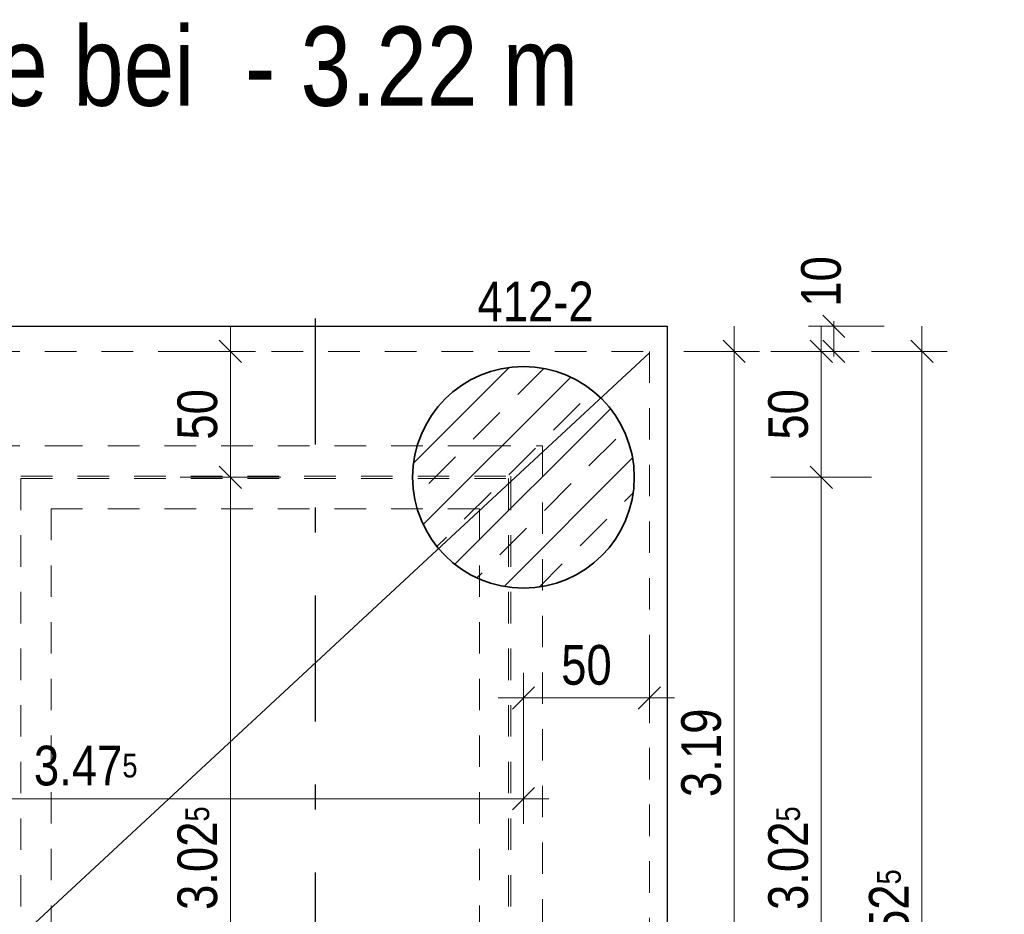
# Model space of a CAD drawing. Header units: millimetres. Extents: x -50 to 85, y 0 to 206.
# Tile 117 of 152: x 58.3 to 62.21, y 7.31 to 10.86. Entities that reach past the tile are written whole.
import ezdxf

# ---------------------------------------------------------------- set-up
doc = ezdxf.new("R2010")
doc.units = ezdxf.units.MM
doc.linetypes.add('DASHDOTX2', pattern=[2, 1, -0.5, 0, -0.5])
doc.linetypes.add('HIDDEN', pattern=[0.375, 0.25, -0.125])
doc.layers.add('Achsen', color=7, linetype='Continuous', lineweight=20)
doc.layers.add('Schraffuren', color=7, linetype='Continuous', lineweight=20)
doc.styles.add('Arial Narrow', font='ARIALN.TTF')
doc.dimstyles.new('Arch_Strakon_dimstyle', dxfattribs={"dimtxt": 15.75, "dimasz": 1, "dimexe": 1.25, "dimexo": 0.0625, "dimgap": 1, "dimtad": 0, "dimdec": 5, "dimzin": 12, "dimdsep": 46, "dimtxsty": 'Arial Narrow', "dimblk": 'Arrowhead_Tick', "dimsah": 1, "dimcen": 0, "dimse1": 1, "dimse2": 1, "dimclrd": 6, "dimclrt": 2, "dimazin": 0, "dimtfac": 1, "dimtdec": 4, "dimtmove": 0, "dimatfit": 3, "dimldrblk": 'NONE', "dimfxl": 1, "dimtvp": 1, "dimtolj": 1, "dimtzin": 0, "dimlwd": 13, "dimarcsym": 2})

# ---------------------------------------------------------------- blocks, each defined once
blk = doc.blocks.new('Arrowhead_Tick')
at = {"color": 0, "linetype": 'Continuous', "lineweight": -2}
for p, q in [((0, 20), (0, -10)), ((-1, 0), (0, 0)), ((10, 0), (0, 0))]:
    blk.add_line(p, q, dxfattribs=at)
at = {"color": 2, "linetype": 'Continuous', "lineweight": 35}
blk.add_line((4.42, 4.42), (-4.42, -4.42), dxfattribs=at)
blk = doc.blocks.new('*D510')
at = {"color": 6, "linetype": 'Continuous', "lineweight": 13}
blk.add_line((61.1403, 6.3625), (61.1403, 9.5309), dxfattribs=at)
at = {"layer": 'Defpoints', "color": 0}
for p in [(60.8038, 9.5409), (61.1403, 9.5409), (62.2127, 6.3525)]:
    blk.add_point(p, dxfattribs=at)
at = {"color": 6, "lineweight": 13, "xscale": 0.01, "yscale": 0.01, "zscale": 0.01}
for p, rotation in [((61.1403, 9.5409), 90), ((61.1403, 6.3525), 270)]:
    blk.add_blockref('Arrowhead_Tick', p, dxfattribs=dict(at, rotation=rotation))
at = {"color": 2, "lineweight": 35, "insert": (61.0099, 7.9467), "char_height": 0.1575, "attachment_point": 5, "rotation": 90, "style": 'Arial Narrow'}
blk.add_mtext('\\A1;3.19', dxfattribs=at)
blk = doc.blocks.new('_None')
blk = doc.blocks.new('*D512')
at = {"color": 6, "linetype": 'Continuous', "lineweight": 13}
blk.add_line((60.3138, 8.1646), (60.7938, 8.1646), dxfattribs=at)
at = {"layer": 'Defpoints', "color": 0}
for p in [(60.8038, 9.5409), (60.3038, 9.0409), (60.8038, 8.1646)]:
    blk.add_point(p, dxfattribs=at)
at = {"color": 6, "lineweight": 13, "xscale": 0.01, "yscale": 0.01, "zscale": 0.01}
blk.add_blockref('Arrowhead_Tick', (60.8038, 8.1646), dxfattribs=at)
at = {"color": 6, "lineweight": 13, "xscale": 0.01, "yscale": 0.01, "zscale": 0.01, "rotation": 180.0000000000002}
blk.add_blockref('Arrowhead_Tick', (60.3038, 8.1646), dxfattribs=at)
at = {"color": 2, "lineweight": 35, "insert": (60.5538, 8.295), "char_height": 0.1575, "attachment_point": 5, "style": 'Arial Narrow'}
blk.add_mtext('\\A1;50', dxfattribs=at)
blk = doc.blocks.new('*D517')
at = {"color": 6, "linetype": 'Continuous', "lineweight": 13}
blk.add_line((56.8381, 7.7646), (60.2938, 7.7646), dxfattribs=at)
at = {"layer": 'Defpoints', "color": 0}
for p in [(56.8281, 9.0409), (60.3038, 9.0409), (60.3038, 7.7646)]:
    blk.add_point(p, dxfattribs=at)
at = {"color": 6, "lineweight": 13, "xscale": 0.01, "yscale": 0.01, "zscale": 0.01}
blk.add_blockref('Arrowhead_Tick', (60.3038, 7.7646), dxfattribs=at)
at = {"color": 6, "lineweight": 13, "xscale": 0.01, "yscale": 0.01, "zscale": 0.01, "rotation": 180}
blk.add_blockref('Arrowhead_Tick', (56.8281, 7.7646), dxfattribs=at)
at = {"color": 2, "lineweight": 35, "insert": (58.5659, 7.895), "char_height": 0.1575, "attachment_point": 5, "style": 'Arial Narrow'}
blk.add_mtext('\\A1;3.47{\\A1;\\H.6x;\\S5;}', dxfattribs=at)
blk = doc.blocks.new('*D518')
at = {"color": 6, "linetype": 'Continuous', "lineweight": 13}
blk.add_line((55.2963, 6.6544), (58.3438, 6.6544), dxfattribs=at)
at = {"layer": 'Defpoints', "color": 0}
for p in [(55.2863, 9.6715), (58.3538, 6.6544), (58.3538, 6.0159)]:
    blk.add_point(p, dxfattribs=at)
at = {"color": 6, "lineweight": 13, "xscale": 0.01, "yscale": 0.01, "zscale": 0.01}
blk.add_blockref('Arrowhead_Tick', (58.3538, 6.6544), dxfattribs=at)
at = {"color": 6, "lineweight": 13, "xscale": 0.01, "yscale": 0.01, "zscale": 0.01, "rotation": 180}
blk.add_blockref('Arrowhead_Tick', (55.2863, 6.6544), dxfattribs=at)
at = {"color": 2, "lineweight": 35, "insert": (56.82, 6.7848), "char_height": 0.1575, "attachment_point": 5, "style": 'Arial Narrow'}
blk.add_mtext('\\A1;3.06{\\A1;\\H.6x;\\S5;}', dxfattribs=at)
blk = doc.blocks.new('*D519')
at = {"color": 6, "linetype": 'Continuous', "lineweight": 13}
blk.add_line((59.1403, 6.0259), (59.1403, 9.0309), dxfattribs=at)
at = {"layer": 'Defpoints', "color": 0}
for p in [(59.1403, 9.0409), (60.3038, 9.0409), (58.3538, 6.0159)]:
    blk.add_point(p, dxfattribs=at)
at = {"color": 6, "lineweight": 13, "xscale": 0.01, "yscale": 0.01, "zscale": 0.01}
for p, rotation in [((59.1403, 9.0409), 90), ((59.1403, 6.0159), 270)]:
    blk.add_blockref('Arrowhead_Tick', p, dxfattribs=dict(at, rotation=rotation))
at = {"color": 2, "lineweight": 35, "insert": (59.0099, 7.5284), "char_height": 0.1575, "attachment_point": 5, "rotation": 90, "style": 'Arial Narrow'}
blk.add_mtext('\\A1;3.02{\\A1;\\H.6x;\\S5;}', dxfattribs=at)
blk = doc.blocks.new('*D520')
at = {"color": 6, "linetype": 'Continuous', "lineweight": 13}
blk.add_line((59.1403, 9.0509), (59.1403, 9.5309), dxfattribs=at)
at = {"layer": 'Defpoints', "color": 0}
for p in [(59.1403, 9.5409), (60.8038, 9.5409), (60.3038, 9.0409)]:
    blk.add_point(p, dxfattribs=at)
at = {"color": 6, "lineweight": 13, "xscale": 0.01, "yscale": 0.01, "zscale": 0.01}
for p, rotation in [((59.1403, 9.5409), 90), ((59.1403, 9.0409), 270)]:
    blk.add_blockref('Arrowhead_Tick', p, dxfattribs=dict(at, rotation=rotation))
at = {"color": 2, "lineweight": 35, "insert": (59.0099, 9.2909), "char_height": 0.1575, "attachment_point": 5, "rotation": 90, "style": 'Arial Narrow'}
blk.add_mtext('\\A1;50', dxfattribs=at)
blk = doc.blocks.new('*D521')
at = {"color": 6, "linetype": 'Continuous', "lineweight": 13}
blk.add_line((55.9388, 3.619), (59.4663, 3.619), dxfattribs=at)
at = {"layer": 'Defpoints', "color": 0}
for p in [(59.4763, 9.6715), (55.9288, 9.5409), (59.4763, 3.619)]:
    blk.add_point(p, dxfattribs=at)
at = {"color": 6, "lineweight": 13, "xscale": 0.01, "yscale": 0.01, "zscale": 0.01}
blk.add_blockref('Arrowhead_Tick', (59.4763, 3.619), dxfattribs=at)
at = {"color": 6, "lineweight": 13, "xscale": 0.01, "yscale": 0.01, "zscale": 0.01, "rotation": 180}
blk.add_blockref('Arrowhead_Tick', (55.9288, 3.619), dxfattribs=at)
at = {"color": 2, "lineweight": 35, "insert": (57.7025, 3.7495), "char_height": 0.1575, "attachment_point": 5, "style": 'Arial Narrow', "bg_fill": 3, "box_fill_scale": 1.1, "bg_fill_color": 256, "bg_fill_true_color": 13158600, "bg_fill_transparency": 0}
blk.add_mtext('\\A1;3.55', dxfattribs=at)
blk = doc.blocks.new('*D522')
at = {"color": 6, "linetype": 'Continuous', "lineweight": 13}
blk.add_line((59.4863, 3.619), (60.7938, 3.619), dxfattribs=at)
at = {"layer": 'Defpoints', "color": 0}
for p in [(59.4763, 9.6715), (60.8038, 9.5409), (60.8038, 3.619)]:
    blk.add_point(p, dxfattribs=at)
at = {"color": 6, "lineweight": 13, "xscale": 0.01, "yscale": 0.01, "zscale": 0.01}
blk.add_blockref('Arrowhead_Tick', (60.8038, 3.619), dxfattribs=at)
at = {"color": 6, "lineweight": 13, "xscale": 0.01, "yscale": 0.01, "zscale": 0.01, "rotation": 180}
blk.add_blockref('Arrowhead_Tick', (59.4763, 3.619), dxfattribs=at)
at = {"color": 2, "lineweight": 35, "insert": (60.14, 3.7495), "char_height": 0.1575, "attachment_point": 5, "style": 'Arial Narrow', "bg_fill": 3, "box_fill_scale": 1.1, "bg_fill_color": 256, "bg_fill_true_color": 13158600, "bg_fill_transparency": 0}
blk.add_mtext('\\A1;1.32{\\A1;\\H.6x;\\S5;}', dxfattribs=at)
blk = doc.blocks.new('*D523')
at = {"color": 6, "linetype": 'Continuous', "lineweight": 13}
blk.add_line((55.9388, 4.0608), (60.7938, 4.0608), dxfattribs=at)
at = {"layer": 'Defpoints', "color": 0}
for p in [(55.9288, 9.5409), (60.8038, 9.5409), (60.8038, 4.0608)]:
    blk.add_point(p, dxfattribs=at)
at = {"color": 6, "lineweight": 13, "xscale": 0.01, "yscale": 0.01, "zscale": 0.01}
blk.add_blockref('Arrowhead_Tick', (60.8038, 4.0608), dxfattribs=at)
at = {"color": 6, "lineweight": 13, "xscale": 0.01, "yscale": 0.01, "zscale": 0.01, "rotation": 180}
blk.add_blockref('Arrowhead_Tick', (55.9288, 4.0608), dxfattribs=at)
at = {"color": 2, "lineweight": 35, "insert": (58.3663, 4.1912), "char_height": 0.1575, "attachment_point": 5, "style": 'Arial Narrow', "bg_fill": 3, "box_fill_scale": 1.1, "bg_fill_color": 256, "bg_fill_true_color": 13158600, "bg_fill_transparency": 0}
blk.add_mtext('\\A1;4.87{\\A1;\\H.6x;\\S5;}', dxfattribs=at)
blk = doc.blocks.new('*D532')
at = {"color": 6, "linetype": 'Continuous', "lineweight": 13}
blk.add_line((61.4858, 6.0259), (61.4858, 9.0309), dxfattribs=at)
at = {"layer": 'Defpoints', "color": 0}
for p in [(60.3038, 9.0409), (61.4858, 9.0409), (58.3538, 6.0159)]:
    blk.add_point(p, dxfattribs=at)
at = {"color": 6, "lineweight": 13, "xscale": 0.01, "yscale": 0.01, "zscale": 0.01}
for p, rotation in [((61.4858, 9.0409), 90), ((61.4858, 6.0159), 270)]:
    blk.add_blockref('Arrowhead_Tick', p, dxfattribs=dict(at, rotation=rotation))
at = {"color": 2, "lineweight": 35, "insert": (61.3554, 7.5284), "char_height": 0.1575, "attachment_point": 5, "rotation": 90, "style": 'Arial Narrow'}
blk.add_mtext('\\A1;3.02{\\A1;\\H.6x;\\S5;}', dxfattribs=at)
blk = doc.blocks.new('*D533')
at = {"color": 6, "linetype": 'Continuous', "lineweight": 13}
blk.add_line((61.4858, 9.0509), (61.4858, 9.5309), dxfattribs=at)
at = {"layer": 'Defpoints', "color": 0}
for p in [(60.8038, 9.5409), (61.4858, 9.5409), (60.3038, 9.0409)]:
    blk.add_point(p, dxfattribs=at)
at = {"color": 6, "lineweight": 13, "xscale": 0.01, "yscale": 0.01, "zscale": 0.01}
for p, rotation in [((61.4858, 9.5409), 90), ((61.4858, 9.0409), 270)]:
    blk.add_blockref('Arrowhead_Tick', p, dxfattribs=dict(at, rotation=rotation))
at = {"color": 2, "lineweight": 35, "insert": (61.3554, 9.2909), "char_height": 0.1575, "attachment_point": 5, "rotation": 90, "style": 'Arial Narrow'}
blk.add_mtext('\\A1;50', dxfattribs=at)
blk = doc.blocks.new('*D534')
at = {"color": 6, "linetype": 'Continuous', "lineweight": 13}
for p, q in [((61.5358, 9.6509), (61.5358, 9.6609)), ((61.5358, 9.5409), (61.5358, 9.6409)), ((61.5358, 9.5309), (61.5358, 9.5209))]:
    blk.add_line(p, q, dxfattribs=at)
at = {"layer": 'Defpoints', "color": 0}
for p in [(60.8745, 9.6409), (61.5358, 9.6409), (60.8038, 9.5409)]:
    blk.add_point(p, dxfattribs=at)
at = {"color": 6, "lineweight": 13, "xscale": 0.01, "yscale": 0.01, "zscale": 0.01}
for p, rotation in [((61.5358, 9.6409), 270), ((61.5358, 9.5409), 90)]:
    blk.add_blockref('Arrowhead_Tick', p, dxfattribs=dict(at, rotation=rotation))
at = {"color": 2, "lineweight": 35, "insert": (61.4858, 9.8189), "char_height": 0.1575, "attachment_point": 5, "rotation": 90, "style": 'Arial Narrow'}
blk.add_mtext('\\A1;10', dxfattribs=at)
blk = doc.blocks.new('*D536')
at = {"color": 6, "linetype": 'Continuous', "lineweight": 13}
blk.add_line((61.8858, 5.0259), (61.8858, 9.5309), dxfattribs=at)
at = {"layer": 'Defpoints', "color": 0}
for p in [(60.8038, 9.5409), (61.8858, 9.5409), (60.8745, 5.0159)]:
    blk.add_point(p, dxfattribs=at)
at = {"color": 6, "lineweight": 13, "xscale": 0.01, "yscale": 0.01, "zscale": 0.01}
for p, rotation in [((61.8858, 9.5409), 90), ((61.8858, 5.0159), 270)]:
    blk.add_blockref('Arrowhead_Tick', p, dxfattribs=dict(at, rotation=rotation))
at = {"color": 2, "lineweight": 35, "insert": (61.7554, 7.2784), "char_height": 0.1575, "attachment_point": 5, "rotation": 90, "style": 'Arial Narrow'}
blk.add_mtext('\\A1;4.52{\\A1;\\H.6x;\\S5;}', dxfattribs=at)

msp = doc.modelspace()

# ---------------------------------------------------------------- hatches: boundary and pattern name
at = {"layer": 'Schraffuren', "lineweight": 13}
h = msp.add_hatch(dxfattribs=at)
h.set_pattern_fill('bB', color=6, scale=0.01, angle=45, style=0, pattern_type=2)
h.set_pattern_definition([(45, (0, 0), (-0.14142136, 0.14142136), [0.15, -0.1]), (45, (-0.07071, 0.07071), (-0.14142136, 0.14142136), [])])
h.paths.add_polyline_path([(60.743777, 9.0409437), (60.743737, 9.0468762), (60.743617, 9.0528075), (60.743417, 9.0587367), (60.7431372, 9.0646627), (60.7427774, 9.0705844), (60.7423379, 9.0765006), (60.7418186, 9.0824105), (60.7412197, 9.0883127), (60.7405413, 9.0942064), (60.7397835, 9.1000904), (60.7389464, 9.1059636), (60.7380302, 9.111825), (60.737035, 9.1176735), (60.7359611, 9.1235081), (60.7348086, 9.1293276), (60.7335778, 9.1351311), (60.7322688, 9.1409175), (60.7308819, 9.1466857), (60.7294174, 9.1524346), (60.7278755, 9.1581633), (60.7262565, 9.1638707), (60.7245607, 9.1695558), (60.7227884, 9.1752174), (60.7209399, 9.1808547), (60.7190156, 9.1864665), (60.7170158, 9.1920519), (60.7149409, 9.1976097), (60.7127912, 9.2031392), (60.7105672, 9.2086391), (60.7082692, 9.2141085), (60.7058977, 9.2195465), (60.703453, 9.224952), (60.7009358, 9.230324), (60.6983463, 9.2356616), (60.6956851, 9.2409638), (60.6929526, 9.2462297), (60.6901494, 9.2514582), (60.687276, 9.2566484), (60.6843328, 9.2617995), (60.6813204, 9.2669104), (60.6782395, 9.2719802), (60.6750904, 9.277008), (60.6718738, 9.2819929), (60.6685903, 9.286934), (60.6652405, 9.2918303), (60.661825, 9.2966811), (60.6583444, 9.3014853), (60.6547994, 9.3062422), (60.6511905, 9.3109509), (60.6475184, 9.3156104), (60.6437839, 9.3202201), (60.6399876, 9.3247789), (60.6361301, 9.3292862), (60.6322122, 9.333741), (60.6282346, 9.3381427), (60.6241981, 9.3424903), (60.6201032, 9.346783), (60.6159509, 9.3510202), (60.6117418, 9.355201), (60.6074768, 9.3593247), (60.6031565, 9.3633905), (60.5987818, 9.3673976), (60.5943535, 9.3713455), (60.5898723, 9.3752332), (60.5853391, 9.3790602), (60.5807548, 9.3828257), (60.5761201, 9.3865291), (60.5714358, 9.3901696), (60.566703, 9.3937467), (60.5619223, 9.3972596), (60.5570947, 9.4007077), (60.552221, 9.4040905), (60.5473022, 9.4074072), (60.5423391, 9.4106573), (60.5373326, 9.4138402), (60.5322837, 9.4169553), (60.5271932, 9.420002), (60.5220621, 9.4229798), (60.5168914, 9.4258882), (60.5116819, 9.4287266), (60.5064346, 9.4314945), (60.5011504, 9.4341914), (60.4958304, 9.4368168), (60.4904754, 9.4393702), (60.4850866, 9.4418512), (60.4796647, 9.4442594), (60.4742109, 9.4465942), (60.4687261, 9.4488552), (60.4632113, 9.4510421), (60.4576675, 9.4531545), (60.4520958, 9.4551919), (60.4464971, 9.457154), (60.4408724, 9.4590404), (60.4352228, 9.4608509), (60.4295493, 9.4625849), (60.423853, 9.4642424), (60.4181348, 9.4658229), (60.4123958, 9.4673261), (60.4066371, 9.4687518), (60.4008597, 9.4700998), (60.3950647, 9.4713697), (60.389253, 9.4725614), (60.3834258, 9.4736747), (60.3775841, 9.4747092), (60.371729, 9.4756649), (60.3658616, 9.4765416), (60.3599829, 9.4773391), (60.3540939, 9.4780572), (60.3481958, 9.4786959), (60.3422896, 9.479255), (60.3363765, 9.4797344), (60.3304574, 9.4801341), (60.3245334, 9.4804539), (60.3186057, 9.4806938), (60.3126753, 9.4808537), (60.3067432, 9.4809337), (60.3008107, 9.4809337), (60.2948786, 9.4808537), (60.2889482, 9.4806938), (60.2830205, 9.4804539), (60.2770965, 9.4801341), (60.2711774, 9.4797344), (60.2652643, 9.479255), (60.2593581, 9.4786959), (60.25346, 9.4780572), (60.247571, 9.4773391), (60.2416923, 9.4765416), (60.2358249, 9.4756649), (60.2299698, 9.4747092), (60.2241281, 9.4736747), (60.2183009, 9.4725614), (60.2124893, 9.4713697), (60.2066942, 9.4700998), (60.2009168, 9.4687518), (60.1951581, 9.4673261), (60.1894191, 9.4658229), (60.1837009, 9.4642424), (60.1780046, 9.4625849), (60.1723311, 9.4608509), (60.1666815, 9.4590404), (60.1610569, 9.457154), (60.1554581, 9.4551919), (60.1498864, 9.4531545), (60.1443426, 9.4510421), (60.1388278, 9.4488552), (60.133343, 9.4465942), (60.1278892, 9.4442594), (60.1224674, 9.4418512), (60.1170785, 9.4393702), (60.1117235, 9.4368168), (60.1064035, 9.4341914), (60.1011194, 9.4314945), (60.095872, 9.4287266), (60.0906625, 9.4258882), (60.0854918, 9.4229798), (60.0803607, 9.420002), (60.0752702, 9.4169553), (60.0702213, 9.4138402), (60.0652148, 9.4106573), (60.0602517, 9.4074072), (60.0553329, 9.4040905), (60.0504592, 9.4007077), (60.0456316, 9.3972596), (60.040851, 9.3937467), (60.0361181, 9.3901696), (60.0314339, 9.3865291), (60.0267991, 9.3828257), (60.0222148, 9.3790602), (60.0176816, 9.3752332), (60.0132005, 9.3713455), (60.0087721, 9.3673976), (60.0043974, 9.3633905), (60.0000771, 9.3593247), (59.9958121, 9.355201), (59.991603, 9.3510202), (59.9874507, 9.346783), (59.9833558, 9.3424903), (59.9793193, 9.3381427), (59.9753417, 9.333741), (59.9714238, 9.3292862), (59.9675663, 9.3247789), (59.96377, 9.3202201), (59.9600355, 9.3156104), (59.9563634, 9.3109509), (59.9527546, 9.3062422), (59.9492095, 9.3014853), (59.9457289, 9.2966811), (59.9423134, 9.2918303), (59.9389636, 9.286934), (59.9356801, 9.2819929), (59.9324635, 9.277008), (59.9293145, 9.2719802), (59.9262335, 9.2669104), (59.9232211, 9.2617995), (59.920278, 9.2566484), (59.9174045, 9.2514582), (59.9146013, 9.2462297), (59.9118688, 9.2409638), (59.9092076, 9.2356616), (59.9066181, 9.230324), (59.9041009, 9.224952), (59.9016562, 9.2195465), (59.8992847, 9.2141085), (59.8969867, 9.2086391), (59.8947627, 9.2031392), (59.892613, 9.1976097), (59.8905381, 9.1920519), (59.8885383, 9.1864665), (59.886614, 9.1808547), (59.8847655, 9.1752174), (59.8829932, 9.1695558), (59.8812974, 9.1638707), (59.8796784, 9.1581633), (59.8781365, 9.1524346), (59.876672, 9.1466857), (59.8752851, 9.1409175), (59.8739761, 9.1351311), (59.8727453, 9.1293276), (59.8715928, 9.1235081), (59.8705189, 9.1176735), (59.8695237, 9.111825), (59.8686075, 9.1059636), (59.8677704, 9.1000904), (59.8670126, 9.0942064), (59.8663342, 9.0883127), (59.8657353, 9.0824105), (59.865216, 9.0765006), (59.8647765, 9.0705844), (59.8644167, 9.0646627), (59.8641369, 9.0587367), (59.8639369, 9.0528075), (59.863817, 9.0468762), (59.863777, 9.0409437), (59.863817, 9.0350113), (59.8639369, 9.0290799), (59.8641369, 9.0231507), (59.8644167, 9.0172247), (59.8647765, 9.0113031), (59.865216, 9.0053868), (59.8657353, 8.999477), (59.8663342, 8.9935747), (59.8670126, 8.9876811), (59.8677704, 8.9817971), (59.8686075, 8.9759239), (59.8695237, 8.9700625), (59.8705189, 8.964214), (59.8715928, 8.9583794), (59.8727453, 8.9525598), (59.8739761, 8.9467564), (59.8752851, 8.94097), (59.876672, 8.9352018), (59.8781365, 8.9294528), (59.8796784, 8.9237241), (59.8812974, 8.9180167), (59.8829932, 8.9123317), (59.8847655, 8.90667), (59.886614, 8.9010328), (59.8885383, 8.895421), (59.8905381, 8.8898356), (59.892613, 8.8842777), (59.8947627, 8.8787483), (59.8969867, 8.8732484), (59.8992847, 8.867779), (59.9016562, 8.862341), (59.9041009, 8.8569355), (59.9066181, 8.8515635), (59.9092076, 8.8462259), (59.9118688, 8.8409237), (59.9146013, 8.8356578), (59.9174045, 8.8304293), (59.920278, 8.825239), (59.9232211, 8.820088), (59.9262335, 8.8149771), (59.9293145, 8.8099073), (59.9324635, 8.8048795), (59.9356801, 8.7998946), (59.9389636, 8.7949535), (59.9423134, 8.7900572), (59.9457289, 8.7852064), (59.9492095, 8.7804022), (59.9527546, 8.7756453), (59.9563634, 8.7709366), (59.9600355, 8.766277), (59.96377, 8.7616674), (59.9675663, 8.7571085), (59.9714238, 8.7526013), (59.9753417, 8.7481464), (59.9793193, 8.7437448), (59.9833558, 8.7393972), (59.9874507, 8.7351044), (59.991603, 8.7308673), (59.9958121, 8.7266865), (60.0000771, 8.7225628), (60.0043974, 8.718497), (60.0087721, 8.7144898), (60.0132005, 8.710542), (60.0176816, 8.7066542), (60.0222148, 8.7028273), (60.0267991, 8.6990617), (60.0314339, 8.6953584), (60.0361181, 8.6917178), (60.040851, 8.6881408), (60.0456316, 8.6846279), (60.0504592, 8.6811797), (60.0553329, 8.677797), (60.0602517, 8.6744803), (60.0652148, 8.6712302), (60.0702213, 8.6680473), (60.0752702, 8.6649322), (60.0803607, 8.6618855), (60.0854918, 8.6589076), (60.0906625, 8.6559993), (60.095872, 8.6531609), (60.1011194, 8.650393), (60.1064035, 8.6476961), (60.1117235, 8.6450707), (60.1170785, 8.6425172), (60.1224674, 8.6400362), (60.1278892, 8.6376281), (60.133343, 8.6352933), (60.1388278, 8.6330322), (60.1443426, 8.6308453), (60.1498864, 8.628733), (60.1554581, 8.6266956), (60.1610569, 8.6247335), (60.1666815, 8.622847), (60.1723311, 8.6210366), (60.1780046, 8.6193025), (60.1837009, 8.6176451), (60.1894191, 8.6160646), (60.1951581, 8.6145613), (60.2009168, 8.6131356), (60.2066942, 8.6117877), (60.2124893, 8.6105177), (60.2183009, 8.609326), (60.2241281, 8.6082128), (60.2299698, 8.6071782), (60.2358249, 8.6062225), (60.2416923, 8.6053459), (60.247571, 8.6045484), (60.25346, 8.6038302), (60.2593581, 8.6031916), (60.2652643, 8.6026325), (60.2711774, 8.602153), (60.2770965, 8.6017534), (60.2830205, 8.6014336), (60.2889482, 8.6011937), (60.2948786, 8.6010337), (60.3008107, 8.6009537), (60.3067432, 8.6009537), (60.3126753, 8.6010337), (60.3186057, 8.6011937), (60.3245334, 8.6014336), (60.3304574, 8.6017534), (60.3363765, 8.602153), (60.3422896, 8.6026325), (60.3481958, 8.6031916), (60.3540939, 8.6038302), (60.3599829, 8.6045484), (60.3658616, 8.6053459), (60.371729, 8.6062225), (60.3775841, 8.6071782), (60.3834258, 8.6082128), (60.389253, 8.609326), (60.3950647, 8.6105177), (60.4008597, 8.6117877), (60.4066371, 8.6131356), (60.4123958, 8.6145613), (60.4181348, 8.6160646), (60.423853, 8.6176451), (60.4295493, 8.6193025), (60.4352228, 8.6210366), (60.4408724, 8.622847), (60.4464971, 8.6247335), (60.4520958, 8.6266956), (60.4576675, 8.628733), (60.4632113, 8.6308453), (60.4687261, 8.6330322), (60.4742109, 8.6352933), (60.4796647, 8.6376281), (60.4850866, 8.6400362), (60.4904754, 8.6425172), (60.4958304, 8.6450707), (60.5011504, 8.6476961), (60.5064346, 8.650393), (60.5116819, 8.6531609), (60.5168914, 8.6559993), (60.5220621, 8.6589076), (60.5271932, 8.6618855), (60.5322837, 8.6649322), (60.5373326, 8.6680473), (60.5423391, 8.6712302), (60.5473022, 8.6744803), (60.552221, 8.677797), (60.5570947, 8.6811797), (60.5619223, 8.6846279), (60.566703, 8.6881408), (60.5714358, 8.6917178), (60.5761201, 8.6953584), (60.5807548, 8.6990617), (60.5853391, 8.7028273), (60.5898723, 8.7066542), (60.5943535, 8.710542), (60.5987818, 8.7144898), (60.6031565, 8.718497), (60.6074768, 8.7225628), (60.6117418, 8.7266865), (60.6159509, 8.7308673), (60.6201032, 8.7351044), (60.6241981, 8.7393972), (60.6282346, 8.7437448), (60.6322122, 8.7481464), (60.6361301, 8.7526013), (60.6399876, 8.7571085), (60.6437839, 8.7616674), (60.6475184, 8.766277), (60.6511905, 8.7709366), (60.6547994, 8.7756453), (60.6583444, 8.7804022), (60.661825, 8.7852064), (60.6652405, 8.7900572), (60.6685903, 8.7949535), (60.6718738, 8.7998946), (60.6750904, 8.8048795), (60.6782395, 8.8099073), (60.6813204, 8.8149771), (60.6843328, 8.820088), (60.687276, 8.825239), (60.6901494, 8.8304293), (60.6929526, 8.8356578), (60.6956851, 8.8409237), (60.6983463, 8.8462259), (60.7009358, 8.8515635), (60.703453, 8.8569355), (60.7058977, 8.862341), (60.7082692, 8.867779), (60.7105672, 8.8732484), (60.7127912, 8.8787483), (60.7149409, 8.8842777), (60.7170158, 8.8898356), (60.7190156, 8.895421), (60.7209399, 8.9010328), (60.7227884, 8.90667), (60.7245607, 8.9123317), (60.7262565, 8.9180167), (60.7278755, 8.9237241), (60.7294174, 8.9294528), (60.7308819, 8.9352018), (60.7322688, 8.94097), (60.7335778, 8.9467564), (60.7348086, 8.9525598), (60.7359611, 8.9583794), (60.737035, 8.964214), (60.7380302, 8.9700625), (60.7389464, 8.9759239), (60.7397835, 8.9817971), (60.7405413, 8.9876811), (60.7412197, 8.9935747), (60.7418186, 8.999477), (60.7423379, 9.0053868), (60.7427774, 9.0113031), (60.7431372, 9.0172247), (60.743417, 9.0231507), (60.743617, 9.0290799), (60.743737, 9.0350113)])

# ---------------------------------------------------------------- linework, layer by layer
at = {"color": 5, "linetype": 'Continuous', "lineweight": 18}
msp.add_line((55.9287709, 5.0109368), (60.8037763, 9.5359471), dxfattribs=at)
at = {"layer": 'Achsen', "color": 3, "linetype": 'DASHDOTX2', "lineweight": 25, "ltscale": 0.5}
msp.add_line((59.4763203, 9.6714893), (59.4763203, 3.069709), dxfattribs=at)

# ---------------------------------------------------------------- texts
at = {"color": 1, "lineweight": 70, "style": 'Arial Narrow'}
msp.add_text('Grundriss Bodenplatte bei  - 3.22 m', height=0.315, dxfattribs=at).set_placement((54.8252692, 10.5163796))

# ---------------------------------------------------------------- dimensions: what is measured, and where the dimension line sits
at = {"lineweight": 35}
for base, p1, p2, text, picture, middle in [((58.3537687, 6.6544155), (55.2863203, 9.6714893), (58.3537687, 6.0159402), '3.06{\\A1;\\H.6x;\\S5;}', '*D518', (56.8200445, 6.6544155)), ((60.303777, 7.76456), (56.8280964, 9.0409437), (60.303777, 9.0409437), '3.47{\\A1;\\H.6x;\\S5;}', '*D517', (58.5659367, 7.76456))]:
    dim = msp.add_linear_dim(base=base, p1=p1, p2=p2, text=text, dimstyle='Arch_Strakon_dimstyle', override={"dimscale": 0.01, "dimtxt": 15.75, "dimasz": 1, "dimgap": 5, "dimtad": 1, "dimjust": 0, "dimtih": 0, "dimtoh": 0, "dimdec": 5, "dimdsep": 46, "dimtxsty": 'Arial Narrow', "dimclrd": 6, "dimclrt": 2, "dimtix": 1, "dimtofl": 255, "dimtmove": 0, "dimatfit": 2, "dimfxl": 0, "dimfxlon": 0, "dimtvp": 31.746032, "dimlwd": 13}, dxfattribs=at)
    dim.commit()
    dim.dimension.update_dxf_attribs({"geometry": picture, "text_midpoint": middle, "dimtype": 160})
for base, p1, p2, angle, text, picture, middle in [((59.1402751, 9.5409471), (60.303777, 9.0409437), (60.8037763, 9.5409471), 90, '50', '*D520', (59.1402751, 9.2909454)), ((61.1402751, 9.5409471), (62.2126543, 6.3525219), (60.8037763, 9.5409471), 90, '3.19', '*D510', (61.1402751, 7.9467345)), ((60.8037763, 8.16456), (60.303777, 9.0409437), (60.8037763, 9.5409471), 0, '50', '*D512', (60.5537766, 8.16456)), ((59.1402751, 9.0409437), (58.3537687, 6.0159402), (60.303777, 9.0409437), 90, '3.02{\\A1;\\H.6x;\\S5;}', '*D519', (59.1402751, 7.528442))]:
    dim = msp.add_linear_dim(base=base, p1=p1, p2=p2, angle=angle, text=text, dimstyle='Arch_Strakon_dimstyle', override={"dimscale": 0.01, "dimtxt": 15.75, "dimasz": 1, "dimgap": 5, "dimtad": 1, "dimjust": 0, "dimtih": 0, "dimtoh": 0, "dimdec": 5, "dimdsep": 46, "dimtxsty": 'Arial Narrow', "dimclrd": 6, "dimclrt": 2, "dimtix": 1, "dimtofl": 255, "dimtmove": 0, "dimatfit": 2, "dimfxl": 0, "dimfxlon": 0, "dimtvp": 31.746032, "dimlwd": 13}, dxfattribs=at)
    dim.commit()
    dim.dimension.update_dxf_attribs({"geometry": picture, "text_midpoint": middle, "dimtype": 160})

# ---------------------------------------------------------------- next in the draw order: dimensions: what is measured, and where the dimension line sits
dim = msp.add_linear_dim(base=(59.4763203, 3.6190488), p1=(55.9287709, 9.5409471), p2=(59.4763203, 9.6714893), text='3.55', dimstyle='Arch_Strakon_dimstyle', override={"dimscale": 0.01, "dimtxt": 15.75, "dimasz": 1, "dimgap": 5, "dimtad": 1, "dimjust": 0, "dimtih": 0, "dimtoh": 0, "dimdec": 5, "dimdsep": 46, "dimtxsty": 'Arial Narrow', "dimclrd": 6, "dimclrt": 2, "dimtix": 1, "dimtofl": 255, "dimtmove": 0, "dimatfit": 2, "dimfxl": 0, "dimfxlon": 0, "dimtvp": 31.746032, "dimtfill": 1, "dimtfillclr": 7, "dimlwd": 13}, dxfattribs=at)
dim.commit()
dim.dimension.update_dxf_attribs({"geometry": '*D521', "text_midpoint": (57.7025456, 3.6190488), "dimtype": 160})

# ---------------------------------------------------------------- next in the draw order: dimensions: what is measured, and where the dimension line sits
dim = msp.add_linear_dim(base=(60.8037763, 3.6190488), p1=(59.4763203, 9.6714893), p2=(60.8037763, 9.5409471), text='1.32{\\A1;\\H.6x;\\S5;}', dimstyle='Arch_Strakon_dimstyle', override={"dimscale": 0.01, "dimtxt": 15.75, "dimasz": 1, "dimgap": 5, "dimtad": 1, "dimjust": 0, "dimtih": 0, "dimtoh": 0, "dimdec": 5, "dimdsep": 46, "dimtxsty": 'Arial Narrow', "dimclrd": 6, "dimclrt": 2, "dimtix": 1, "dimtofl": 255, "dimtmove": 0, "dimatfit": 2, "dimfxl": 0, "dimfxlon": 0, "dimtvp": 31.746032, "dimtfill": 1, "dimtfillclr": 7, "dimlwd": 13}, dxfattribs=at)
dim.commit()
dim.dimension.update_dxf_attribs({"geometry": '*D522', "text_midpoint": (60.1400483, 3.6190488), "dimtype": 160})

# ---------------------------------------------------------------- next in the draw order: linework, layer by layer
at = {"layer": 'Achsen', "color": 3, "linetype": 'Continuous', "lineweight": 25}
msp.add_line((55.6345759, 9.6409471), (60.874487, 9.6409471), dxfattribs=at)

# ---------------------------------------------------------------- next in the draw order: texts
at = {"layer": 'Schraffuren', "color": 2, "lineweight": 35, "style": 'Arial Narrow'}
msp.add_text('412-2', height=0.1575, dxfattribs=at).set_placement((60.1212764, 9.6605065))

# ---------------------------------------------------------------- next in the draw order: dimensions: what is measured, and where the dimension line sits
at = {"lineweight": 35}
dim = msp.add_linear_dim(base=(60.8037763, 4.0608017), p1=(55.9287709, 9.5409471), p2=(60.8037763, 9.5409471), text='4.87{\\A1;\\H.6x;\\S5;}', dimstyle='Arch_Strakon_dimstyle', override={"dimscale": 0.01, "dimtxt": 15.75, "dimasz": 1, "dimgap": 5, "dimtad": 1, "dimjust": 0, "dimtih": 0, "dimtoh": 0, "dimdec": 5, "dimdsep": 46, "dimtxsty": 'Arial Narrow', "dimclrd": 6, "dimclrt": 2, "dimtix": 1, "dimtofl": 255, "dimtmove": 0, "dimatfit": 2, "dimfxl": 0, "dimfxlon": 0, "dimtvp": 31.746032, "dimtfill": 1, "dimtfillclr": 7, "dimlwd": 13}, dxfattribs=at)
dim.commit()
dim.dimension.update_dxf_attribs({"geometry": '*D523', "text_midpoint": (58.3662736, 4.0608017), "dimtype": 160})

# ---------------------------------------------------------------- next in the draw order: linework, layer by layer
at = {"color": 6, "linetype": 'HIDDEN', "lineweight": 13, "ltscale": 0.5}
for p, q in [((55.9287709, 9.5409471), (60.8037763, 9.5409471)), ((60.8037763, 9.5409471), (60.8037763, 5.2659402)), ((55.9287662, 9.165946), (58.4287694, 9.1659994)), ((58.4287694, 9.1659471), (60.128777, 9.1659471)), ((60.128777, 9.1659471), (60.378777, 9.1659471)), ((60.378777, 9.1659471), (60.378777, 5.0159402)), ((56.0587715, 9.045943), (60.253777, 9.045943)), ((58.3087694, 9.035943), (60.243777, 9.035943)), ((58.3087694, 9.035943), (58.3087694, 5.1409402)), ((60.243777, 9.035943), (60.243777, 5.1409402)), ((60.253777, 9.045943), (60.253777, 9.035943)), ((60.253777, 9.035943), (60.253777, 5.1409402)), ((58.4287694, 8.9159471), (60.128777, 8.9159471)), ((58.4287694, 8.9159471), (58.4287694, 5.2659402)), ((60.128777, 8.9159471), (60.128777, 5.2659402))]:
    msp.add_line(p, q, dxfattribs=at)
at = {"color": 2, "linetype": 'Continuous', "lineweight": 35}
msp.add_circle((60.303777, 9.0409437), 0.44, dxfattribs=at)
at = {"layer": 'Achsen', "color": 3, "linetype": 'Continuous', "lineweight": 25}
msp.add_line((60.874487, 9.6409471), (60.874487, 5.0159402), dxfattribs=at)

# ---------------------------------------------------------------- next in the draw order: dimensions: what is measured, and where the dimension line sits
at = {"lineweight": 35}
for base, p1, p2, text, override, picture, middle in [((61.5358361, 9.6409471), (60.8037763, 9.5409471), (60.874487, 9.6409471), '10', {"dimscale": 0.01, "dimtxt": 15.75, "dimasz": 1, "dimgap": 5, "dimtad": 1, "dimjust": 4, "dimtih": 0, "dimtoh": 0, "dimdec": 5, "dimdsep": 46, "dimtxsty": 'Arial Narrow', "dimclrd": 6, "dimclrt": 2, "dimtix": 0, "dimtofl": 255, "dimtmove": 2, "dimatfit": 2, "dimfxl": 0, "dimfxlon": 0, "dimtvp": 31.746032, "dimlwd": 13}, '*D534', (61.4858361, 9.8189221)), ((61.4858361, 9.5409471), (60.303777, 9.0409437), (60.8037763, 9.5409471), '50', {"dimscale": 0.01, "dimtxt": 15.75, "dimasz": 1, "dimgap": 5, "dimtad": 1, "dimjust": 0, "dimtih": 0, "dimtoh": 0, "dimdec": 5, "dimdsep": 46, "dimtxsty": 'Arial Narrow', "dimclrd": 6, "dimclrt": 2, "dimtix": 1, "dimtofl": 255, "dimtmove": 0, "dimatfit": 2, "dimfxl": 0, "dimfxlon": 0, "dimtvp": 31.746032, "dimlwd": 13}, '*D533', (61.4858361, 9.2909454)), ((61.8858361, 9.5409471), (60.874487, 5.0159402), (60.8037763, 9.5409471), '4.52{\\A1;\\H.6x;\\S5;}', {"dimscale": 0.01, "dimtxt": 15.75, "dimasz": 1, "dimgap": 5, "dimtad": 1, "dimjust": 0, "dimtih": 0, "dimtoh": 0, "dimdec": 5, "dimdsep": 46, "dimtxsty": 'Arial Narrow', "dimclrd": 6, "dimclrt": 2, "dimtix": 1, "dimtofl": 255, "dimtmove": 0, "dimatfit": 2, "dimfxl": 0, "dimfxlon": 0, "dimtvp": 31.746032, "dimlwd": 13}, '*D536', (61.8858361, 7.2784436)), ((61.4858361, 9.0409437), (58.3537687, 6.0159402), (60.303777, 9.0409437), '3.02{\\A1;\\H.6x;\\S5;}', {"dimscale": 0.01, "dimtxt": 15.75, "dimasz": 1, "dimgap": 5, "dimtad": 1, "dimjust": 0, "dimtih": 0, "dimtoh": 0, "dimdec": 5, "dimdsep": 46, "dimtxsty": 'Arial Narrow', "dimclrd": 6, "dimclrt": 2, "dimtix": 1, "dimtofl": 255, "dimtmove": 0, "dimatfit": 2, "dimfxl": 0, "dimfxlon": 0, "dimtvp": 31.746032, "dimlwd": 13}, '*D532', (61.4858361, 7.528442))]:
    dim = msp.add_linear_dim(base=base, p1=p1, p2=p2, angle=90, text=text, dimstyle='Arch_Strakon_dimstyle', override=override, dxfattribs=at)
    dim.commit()
    dim.dimension.update_dxf_attribs({"geometry": picture, "text_midpoint": middle, "dimtype": 160})

doc.saveas('drawing.dxf')
